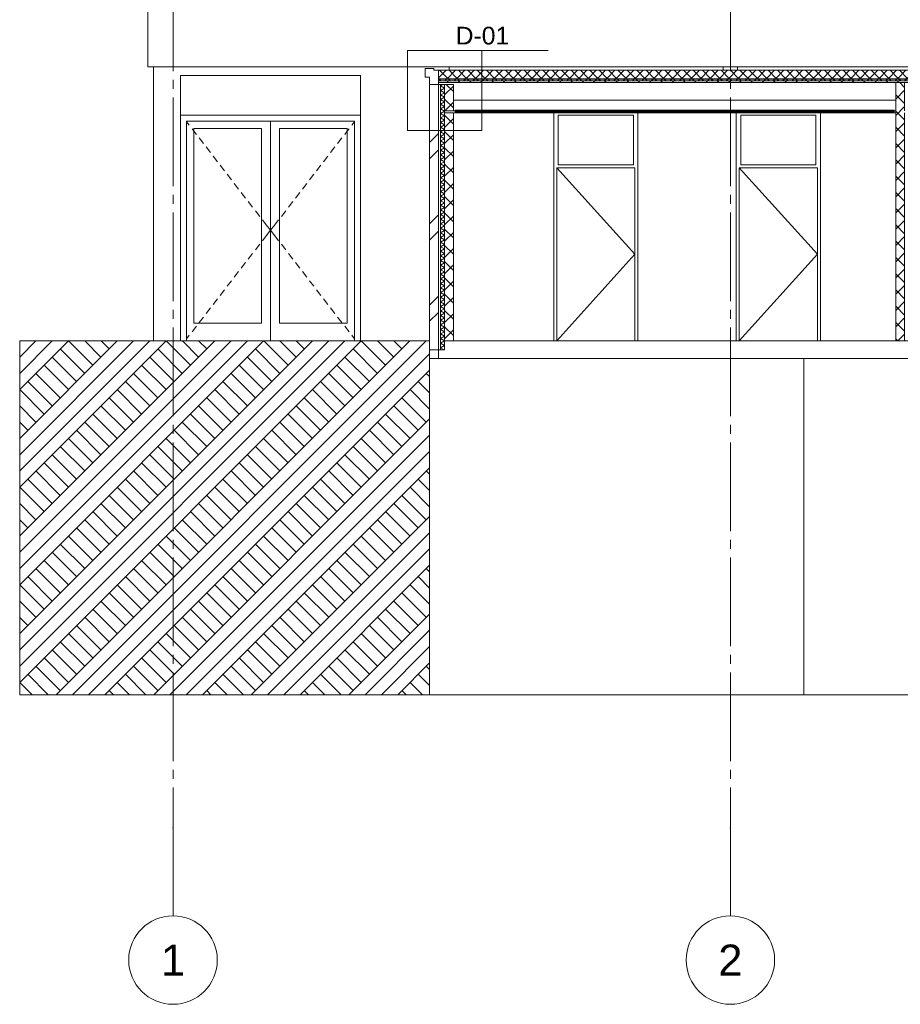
# Model space of a CAD drawing. Header units: millimetres. Extents: x -9479 to 359764, y -50700 to 13856.
# Tile 23 of 37: x 232761 to 242715, y -50700 to -39569. Entities that reach past the tile are written whole.
import ezdxf
from ezdxf.enums import TextEntityAlignment as Align

# ---------------------------------------------------------------- set-up
doc = ezdxf.new("R2010")
doc.units = ezdxf.units.MM
doc.header["$MEASUREMENT"] = 0
doc.linetypes.add('Streep-streepje', pattern=[1300, 1000, -100, 100, -100])
for name, color, linetype in [('21 Buitenwanden', 7, 'Continuous'), ('21 Buitenwanden Deuren', 7, 'Continuous'), ('21 Buitenwanden Doorsnede-arcering', 7, 'Continuous'), ('21 Buitenwanden Laagscheidingslijnen', 7, 'Continuous'), ('22 NC Binnenwanden', 7, 'Continuous'), ('22 NC Binnenwanden Deuren', 7, 'Continuous'), ('22 NC Binnenwanden Doorsnede-arcering', 7, 'Continuous'), ('23 Vloeren', 7, 'Continuous'), ('23 Vloeren Doorsnede-arcering', 7, 'Continuous'), ('23 Vloeren Laagscheidingslijnen', 7, 'Continuous'), ('28 Draagconstructies', 7, 'Continuous'), ('45 Plafondafwerking', 7, 'Continuous'), ('90_0 Terrein', 7, 'Continuous'), ('90_0 Terrein Doorsnede-arcering', 7, 'Continuous'), ('Markers - details', 7, 'Continuous'), ('New_21 Buitenwanden', 7, 'Continuous'), ('New_23 Vloeren', 7, 'Continuous'), ('New_23 Vloeren Doorsnede-arcering', 7, 'Continuous'), ('New_23 Vloeren Laagscheidingslijnen', 7, 'Continuous'), ('New_45 Plafondafwerking', 7, 'Continuous'), ('New_45 Plafondafwerking Laagscheidingslijnen', 7, 'Continuous'), ('Stramien', 7, 'Continuous')]:
    doc.layers.add(name, color=color, linetype=linetype)
doc.styles.add('GENERATED_STYLE_7', font='Arial.ttf')
pattern_1 = [(45, (234415.105, -43200), (-53.03301, 53.03301), []), (135, (234415.105, -43200), (53.03301, 53.03301), [])]
pattern_2 = [(45, (234415.1, -43200), (-91.9239, 91.9239), []), (135, (234415.1, -43200), (91.9239, 91.9239), [])]

# ---------------------------------------------------------------- blocks, each defined once
blk = doc.blocks.new('Section Element_280_3', base_point=(234415, -43200))
at = {"layer": '21 Buitenwanden', "color": 2, "linetype": 'Continuous', "lineweight": 0}
blk.add_line((234209, -39700), (234209, -34750), dxfattribs=at)
blk = doc.blocks.new('Section Element_286_3', base_point=(234415, -43200))
at = {"layer": '21 Buitenwanden', "color": 1, "linetype": 'Continuous', "lineweight": 0}
for p, q in [((237394, -40281), (237394, -40300)), ((237494, -40281), (237494, -40300))]:
    blk.add_line(p, q, dxfattribs=at)
blk = doc.blocks.new('Section Element_288_3', base_point=(234415, -43200))
at = {"layer": '21 Buitenwanden', "color": 2, "linetype": 'Continuous', "lineweight": 0}
blk.add_line((234274, -43200), (234274, -40100), dxfattribs=at)
blk = doc.blocks.new('Section Element_294_3', base_point=(234415, -43200))
at = {"layer": '21 Buitenwanden', "color": 2, "linetype": 'Continuous', "lineweight": 0}
for p, q in [((237614, -40139), (237614, -40100)), ((234579, -40650), (234579, -40200)), ((234579, -40200), (236613, -40200)), ((236613, -40200), (236613, -40650))]:
    blk.add_line(p, q, dxfattribs=at)
blk = doc.blocks.new('Section Element_306_3', base_point=(234415, -43200))
at = {"layer": '23 Vloeren Doorsnede-arcering', "linetype": 'Continuous', "lineweight": 0, "true_color": 0x000000}
h = blk.add_hatch(dxfattribs=at)
h.set_pattern_fill('Isolatie_ruit_0003', color=18, style=0, pattern_type=2)
h.set_pattern_definition(pattern_1)
h.paths.add_polyline_path([(237494, -40261), (268264, -40261), (268264, -40241), (237494, -40241)])
h = blk.add_hatch(dxfattribs=at)
h.set_pattern_fill('Naaldhout__01__0003', color=18, style=0, pattern_type=2)
h.set_pattern_definition([(45, (234415.105, -43200), (-63.6396, 63.6396), [])])
h.paths.add_polyline_path([(237494, -40261), (237494, -40280), (268264, -40280), (268264, -40261)])
at = {"layer": '23 Vloeren', "color": 9, "linetype": 'Continuous', "lineweight": 0}
blk.add_line((242664, -40480), (237664, -40480), dxfattribs=at)
at = {"layer": '23 Vloeren Laagscheidingslijnen', "color": 1, "linetype": 'Continuous', "lineweight": 0, "flags": 128}
for points in [[(276984, -40236), (268264, -40236), (237494, -40236)], [(276984, -40241), (268264, -40241), (237494, -40241)], [(276984, -40261), (268264, -40261), (237494, -40261)], [(276984, -40280), (273884, -40280), (273784, -40280), (268264, -40280), (268164, -40280), (265064, -40280), (264964, -40280), (262914, -40280), (262814, -40280), (260764, -40280), (260664, -40280), (257564, -40280), (257464, -40280), (255514, -40280), (255414, -40280), (253464, -40280), (253364, -40280), (250264, -40280), (250164, -40280), (248114, -40280), (248014, -40280), (242764, -40280), (242664, -40280), (237494, -40280)]]:
    blk.add_lwpolyline(points, dxfattribs=at)
blk = doc.blocks.new('Section Element_311_3', base_point=(234415, -43200))
at = {"layer": '21 Buitenwanden Deuren', "color": 2, "linetype": 'Continuous', "lineweight": 0}
for p, q in [((234579, -40650), (236613, -40650)), ((234579, -43200), (234579, -40650)), ((236613, -40650), (236613, -43200))]:
    blk.add_line(p, q, dxfattribs=at)
at = {"layer": '21 Buitenwanden Deuren', "color": 1, "linetype": 'Continuous', "lineweight": 0}
for p, q in [((234646, -43200), (234646, -40717)), ((234646, -40717), (236546, -40717)), ((234646, -40722), (234678, -40763)), ((235596, -40717), (235596, -43200)), ((236546, -40722), (236514, -40763)), ((236546, -40717), (236546, -43200)), ((234709, -40803), (234729, -40829)), ((234729, -43000), (234729, -40800)), ((234729, -40800), (235496, -40800)), ((234729, -40829), (234758, -40866)), ((235496, -40800), (235496, -43000)), ((235696, -40800), (235696, -43000)), ((236463, -40800), (235696, -40800)), ((236463, -40829), (236435, -40866)), ((236463, -43000), (236463, -40800)), ((236484, -40803), (236463, -40829)), ((234789, -40906), (234837, -40969)), ((236404, -40906), (236355, -40969)), ((234868, -41008), (234917, -41072)), ((236325, -41008), (236276, -41072)), ((234948, -41111), (234997, -41175)), ((236245, -41111), (236196, -41175)), ((235027, -41214), (235076, -41277)), ((236166, -41214), (236117, -41277)), ((235107, -41317), (235156, -41380)), ((236086, -41317), (236037, -41380)), ((235186, -41420), (235235, -41483)), ((236007, -41420), (235958, -41483)), ((235266, -41523), (235315, -41586)), ((235345, -41625), (235394, -41689)), ((235848, -41625), (235799, -41689)), ((235927, -41523), (235878, -41586)), ((235425, -41728), (235474, -41792)), ((235768, -41728), (235719, -41792)), ((235504, -41831), (235547, -41887)), ((235688, -41831), (235645, -41887)), ((235547, -41887), (235596, -41950)), ((235547, -42013), (235596, -41950)), ((235645, -41887), (235596, -41950)), ((235645, -42013), (235596, -41950)), ((235504, -42069), (235547, -42013)), ((235688, -42069), (235645, -42013)), ((235425, -42172), (235474, -42108)), ((235768, -42172), (235719, -42108)), ((235345, -42275), (235394, -42211)), ((235848, -42275), (235799, -42211)), ((235266, -42377), (235315, -42314)), ((235927, -42377), (235878, -42314)), ((235107, -42583), (235156, -42520)), ((235186, -42480), (235235, -42417)), ((236007, -42480), (235958, -42417)), ((236086, -42583), (236037, -42520)), ((235027, -42686), (235076, -42623)), ((236166, -42686), (236117, -42623)), ((234948, -42789), (234997, -42725)), ((236245, -42789), (236196, -42725)), ((234868, -42892), (234917, -42828)), ((236325, -42892), (236276, -42828)), ((234789, -42994), (234837, -42931)), ((236404, -42994), (236355, -42931)), ((234709, -43097), (234758, -43034)), ((235496, -43000), (234729, -43000)), ((235696, -43000), (236463, -43000)), ((236484, -43097), (236435, -43034)), ((234646, -43178), (234678, -43137)), ((236546, -43178), (236514, -43137))]:
    blk.add_line(p, q, dxfattribs=at)
blk = doc.blocks.new('Section Element_312_3', base_point=(234415, -43200))
at = {"layer": '23 Vloeren', "color": 2, "linetype": 'Continuous', "lineweight": 0}
for p, q in [((237494, -43300), (237494, -43400)), ((242664, -43200), (237664, -43200))]:
    blk.add_line(p, q, dxfattribs=at)
at = {"layer": '23 Vloeren', "color": 2, "linetype": 'Continuous', "lineweight": 0, "flags": 128}
blk.add_lwpolyline([(276984, -43400), (268264, -43400), (237494, -43400)], dxfattribs=at)
at = {"layer": '23 Vloeren Laagscheidingslijnen', "color": 2, "linetype": 'Continuous', "lineweight": 0}
blk.add_line((237664, -43200), (237564, -43200), dxfattribs=at)
at = {"layer": '23 Vloeren Laagscheidingslijnen', "color": 2, "linetype": 'Continuous', "lineweight": 0, "flags": 128}
for points in [[(237564, -43300), (237519, -43300), (237494, -43300)], [(245864, -43200), (242764, -43200), (242664, -43200)]]:
    blk.add_lwpolyline(points, dxfattribs=at)
blk = doc.blocks.new('Section Element_313_3', base_point=(234415, -43200))
at = {"layer": '90_0 Terrein Doorsnede-arcering', "linetype": 'Continuous', "lineweight": 0, "true_color": 0x000000}
h = blk.add_hatch(dxfattribs=at)
h.set_pattern_fill('Grond_0003', color=18, style=0, pattern_type=2)
h.set_pattern_definition([(45, (234415.1, -43200), (-275.772, 275.772), []), (45, (234323.2, -43108.1), (-551.54, 551.54), []), (45, (234231.26, -43016.15), (-551.54, 551.54), []), (135, (234139.33, -42924.23), (91.924, 91.924), [390, -390])])
h.paths.add_polyline_path([(237392, -43300), (237392, -43200), (232761, -43200), (232761, -47200), (237394, -47200), (237394, -43300)])
at = {"layer": '90_0 Terrein', "color": 2, "linetype": 'Continuous', "lineweight": 0}
for p, q in [((237392, -43200), (232761, -43200)), ((232761, -43200), (232761, -47200)), ((237392, -43200), (237392, -43300)), ((237394, -43300), (237392, -43300)), ((237394, -43300), (237394, -47200)), ((237394, -47200), (232761, -47200))]:
    blk.add_line(p, q, dxfattribs=at)
at = {"layer": '90_0 Terrein', "color": 1, "linetype": 'Continuous', "lineweight": 0}
for p, q in [((241624, -47200), (241624, -43400)), ((237394, -47200), (241624, -47200)), ((241624, -47200), (271464, -47200))]:
    blk.add_line(p, q, dxfattribs=at)
blk = doc.blocks.new('Section Element_343_3', base_point=(234415, -43200))
at = {"layer": 'New_45 Plafondafwerking', "color": 2, "linetype": 'Continuous', "lineweight": 0}
for p, q in [((242664, -40600), (237664, -40600)), ((242664, -40620), (237664, -40620))]:
    blk.add_line(p, q, dxfattribs=at)
at = {"layer": 'New_45 Plafondafwerking Laagscheidingslijnen', "color": 2, "linetype": 'Continuous', "lineweight": 0}
for p, q in [((237664, -40600), (237564, -40600)), ((237664, -40620), (237564, -40620)), ((242664, -40600), (242664, -40620))]:
    blk.add_line(p, q, dxfattribs=at)
blk = doc.blocks.new('Section Element_344_3', base_point=(234415, -43200))
at = {"layer": 'New_21 Buitenwanden', "color": 2, "linetype": 'Continuous', "lineweight": 0}
blk.add_line((234259, -40100), (254210, -40100), dxfattribs=at)
blk = doc.blocks.new('Section Element_356_3', base_point=(234415, -43200))
at = {"layer": '28 Draagconstructies', "color": 1, "linetype": 'Continuous', "lineweight": 0}
for p, q in [((240714, -40139), (240714, -40100)), ((240874, -40139), (240874, -40100))]:
    blk.add_line(p, q, dxfattribs=at)
blk = doc.blocks.new('Section Element_383_3', base_point=(234415, -43200))
at = {"layer": 'New_21 Buitenwanden', "color": 2, "linetype": 'Continuous', "lineweight": 0}
for p, q in [((234209, -40100), (234209, -39700)), ((234259, -40100), (234209, -40100))]:
    blk.add_line(p, q, dxfattribs=at)
blk = doc.blocks.new('*X453', base_point=(234415, -43200))
at = {"layer": '21 Buitenwanden Doorsnede-arcering', "color": 7, "linetype": 'Continuous', "lineweight": 0}
for p, q in [((237547, -40300), (237519, -40316)), ((237564, -40342), (237519, -40316)), ((237564, -40342), (237519, -40368)), ((237564, -40394), (237519, -40368)), ((237564, -40394), (237519, -40420)), ((237564, -40446), (237519, -40420)), ((237564, -40446), (237519, -40472)), ((237564, -40498), (237519, -40472)), ((237564, -40498), (237519, -40524)), ((237564, -40550), (237519, -40524)), ((237564, -40550), (237519, -40576)), ((237564, -40602), (237519, -40576)), ((237564, -40602), (237519, -40628)), ((237564, -40654), (237519, -40628)), ((237564, -40654), (237519, -40680)), ((237564, -40706), (237519, -40680)), ((237564, -40706), (237519, -40732)), ((237564, -40758), (237519, -40732)), ((237564, -40758), (237519, -40784)), ((237564, -40810), (237519, -40784)), ((237564, -40810), (237519, -40836)), ((237564, -40862), (237519, -40836)), ((237564, -40862), (237519, -40888)), ((237564, -40914), (237519, -40888)), ((237564, -40914), (237519, -40940)), ((237564, -40966), (237519, -40940)), ((237564, -40966), (237519, -40992)), ((237564, -41018), (237519, -40992)), ((237564, -41018), (237519, -41044)), ((237564, -41070), (237519, -41044)), ((237564, -41070), (237519, -41096)), ((237564, -41122), (237519, -41096)), ((237564, -41122), (237519, -41148)), ((237564, -41174), (237519, -41148)), ((237564, -41174), (237519, -41199)), ((237564, -41225), (237519, -41199)), ((237564, -41225), (237519, -41251)), ((237564, -41277), (237519, -41251)), ((237564, -41277), (237519, -41303)), ((237564, -41329), (237519, -41303)), ((237564, -41329), (237519, -41355)), ((237564, -41381), (237519, -41355)), ((237564, -41381), (237519, -41407)), ((237564, -41433), (237519, -41407)), ((237564, -41433), (237519, -41459)), ((237564, -41485), (237519, -41459)), ((237564, -41485), (237519, -41511)), ((237564, -41537), (237519, -41511)), ((237564, -41537), (237519, -41563)), ((237564, -41589), (237519, -41563)), ((237564, -41589), (237519, -41615)), ((237564, -41641), (237519, -41615)), ((237564, -41641), (237519, -41667)), ((237564, -41693), (237519, -41667)), ((237564, -41693), (237519, -41719)), ((237564, -41745), (237519, -41719)), ((237564, -41745), (237519, -41771)), ((237564, -41797), (237519, -41771)), ((237564, -41797), (237519, -41823)), ((237564, -41849), (237519, -41823)), ((237564, -41849), (237519, -41875)), ((237564, -41901), (237519, -41875)), ((237564, -41901), (237519, -41927)), ((237564, -41953), (237519, -41927)), ((237564, -41953), (237519, -41979)), ((237564, -42005), (237519, -41979)), ((237564, -42005), (237519, -42031)), ((237564, -42057), (237519, -42031)), ((237564, -42057), (237519, -42083)), ((237564, -42109), (237519, -42083)), ((237564, -42109), (237519, -42135)), ((237564, -42161), (237519, -42135)), ((237564, -42161), (237519, -42187)), ((237564, -42213), (237519, -42187)), ((237564, -42213), (237519, -42239)), ((237564, -42265), (237519, -42239)), ((237564, -42265), (237519, -42291)), ((237564, -42317), (237519, -42291)), ((237564, -42317), (237519, -42343)), ((237564, -42369), (237519, -42343)), ((237564, -42369), (237519, -42395)), ((237564, -42421), (237519, -42395)), ((237564, -42421), (237519, -42447)), ((237564, -42473), (237519, -42447)), ((237564, -42473), (237519, -42499)), ((237564, -42525), (237519, -42499)), ((237564, -42525), (237519, -42550)), ((237564, -42576), (237519, -42550)), ((237564, -42576), (237519, -42602)), ((237564, -42628), (237519, -42602)), ((237564, -42628), (237519, -42654)), ((237564, -42680), (237519, -42654)), ((237564, -42680), (237519, -42706)), ((237564, -42732), (237519, -42706)), ((237564, -42732), (237519, -42758)), ((237564, -42784), (237519, -42758)), ((237564, -42784), (237519, -42810)), ((237564, -42836), (237519, -42810)), ((237564, -42836), (237519, -42862)), ((237564, -42888), (237519, -42862)), ((237564, -42888), (237519, -42914)), ((237564, -42940), (237519, -42914)), ((237564, -42940), (237519, -42966)), ((237564, -42992), (237519, -42966)), ((237564, -42992), (237519, -43018)), ((237564, -43044), (237519, -43018)), ((237564, -43044), (237519, -43070)), ((237564, -43096), (237519, -43070)), ((237564, -43096), (237519, -43122)), ((237564, -43148), (237519, -43122)), ((237564, -43148), (237519, -43174)), ((237564, -43200), (237519, -43174)), ((237564, -43200), (237519, -43226)), ((237564, -43252), (237519, -43226)), ((237564, -43252), (237519, -43278)), ((237558, -43300), (237519, -43278))]:
    blk.add_line(p, q, dxfattribs=at)
blk = doc.blocks.new('Section Element_386_3', base_point=(234415, -43200))
at = {"layer": '21 Buitenwanden Doorsnede-arcering', "linetype": 'Continuous', "lineweight": 0, "true_color": 0x000000}
h = blk.add_hatch(dxfattribs=at)
h.set_pattern_fill('Steen___Baksteen_0003', color=18, style=0, pattern_type=2)
h.set_pattern_definition([(45, (234415.1, -43200), (-459.62, 459.62), []), (45, (234323.2, -43108.1), (-459.62, 459.62), [])])
h.paths.add_polyline_path([(237394, -40300), (237394, -43300), (237494, -43300), (237494, -40300)])
h = blk.add_hatch(dxfattribs=at)
h.set_pattern_fill('Beton___ongewapend_0003', color=18, style=0, pattern_type=2)
h.set_pattern_definition(pattern_2)
h.paths.add_polyline_path([(237564, -40600), (237664, -40600), (237664, -40300), (237564, -40300)])
h = blk.add_hatch(dxfattribs=at)
h.set_pattern_fill('Beton___ongewapend_0003', color=18, style=0, pattern_type=2)
h.set_pattern_definition(pattern_2)
h.paths.add_polyline_path([(237664, -40620), (237564, -40620), (237564, -43200), (237664, -43200)])
at = {"layer": '21 Buitenwanden', "color": 3, "linetype": 'Continuous', "lineweight": 0}
for p in [(237394, -40300), (237494, -43300)]:
    blk.add_line(p, (237394, -43300), dxfattribs=at)
at = {"layer": '21 Buitenwanden', "color": 9, "linetype": 'Continuous', "lineweight": 0}
blk.add_line((237519, -40300), (237494, -40300), dxfattribs=at)
at = {"layer": '21 Buitenwanden', "color": 1, "linetype": 'Continuous', "lineweight": 0}
blk.add_line((237564, -40300), (237519, -40300), dxfattribs=at)
at = {"layer": '21 Buitenwanden', "color": 2, "linetype": 'Continuous', "lineweight": 0}
for p, q in [((237664, -40300), (237564, -40300)), ((237664, -40300), (237664, -40600)), ((237664, -40620), (237664, -43200))]:
    blk.add_line(p, q, dxfattribs=at)
at = {"layer": '21 Buitenwanden Laagscheidingslijnen', "color": 3, "linetype": 'Continuous', "lineweight": 0}
for q in [(237394, -40300), (237494, -43300)]:
    blk.add_line((237494, -40300), q, dxfattribs=at)
at = {"layer": '21 Buitenwanden Laagscheidingslijnen', "color": 1, "linetype": 'Continuous', "lineweight": 0}
blk.add_line((237519, -40300), (237519, -43300), dxfattribs=at)
at = {"layer": '21 Buitenwanden Laagscheidingslijnen', "color": 2, "linetype": 'Continuous', "lineweight": 0, "flags": 128}
blk.add_lwpolyline([(237564, -40300), (237564, -40600), (237564, -40620), (237564, -43200), (237564, -43300)], dxfattribs=at)
at = {"layer": '21 Buitenwanden', "lineweight": 0}
blk.add_blockref('*X453', (234415, -43200), dxfattribs=at)
blk = doc.blocks.new('Section Element_387_3', base_point=(234415, -43200))
at = {"layer": '22 NC Binnenwanden Doorsnede-arcering', "linetype": 'Continuous', "lineweight": 0, "true_color": 0x000000}
h = blk.add_hatch(dxfattribs=at)
h.set_pattern_fill('Beton___ongewapend_0003', color=18, style=0, pattern_type=2)
h.set_pattern_definition(pattern_2)
h.paths.add_polyline_path([(242764, -43200), (242764, -40280), (242664, -40280), (242664, -43200)])
at = {"layer": '22 NC Binnenwanden', "color": 1, "linetype": 'Continuous', "lineweight": 0}
for p, q in [((242664, -40280), (242664, -40600)), ((242764, -40280), (242764, -40600)), ((242664, -40620), (242664, -43200)), ((242764, -40620), (242764, -43200))]:
    blk.add_line(p, q, dxfattribs=at)
blk = doc.blocks.new('Section Element_392_3', base_point=(234415, -43200))
at = {"layer": '22 NC Binnenwanden Deuren', "color": 1, "linetype": 'Continuous', "lineweight": 0}
for p, q in [((240861, -40650), (240861, -40620)), ((241811, -40620), (241811, -40650)), ((240861, -43200), (240861, -40650)), ((240911, -40650), (240911, -41210)), ((241761, -40650), (240911, -40650)), ((241761, -41210), (241761, -40650)), ((241811, -40650), (241811, -43200)), ((240894, -41243), (241778, -42221)), ((241778, -41243), (240894, -41243)), ((240894, -41243), (240894, -43200)), ((240911, -41210), (241761, -41210)), ((241778, -43200), (241778, -41243)), ((240894, -43200), (241778, -42221))]:
    blk.add_line(p, q, dxfattribs=at)
blk = doc.blocks.new('Section Element_393_3', base_point=(234415, -43200))
at = {"layer": '22 NC Binnenwanden Deuren', "color": 1, "linetype": 'Continuous', "lineweight": 0}
for p, q in [((238798, -40650), (238798, -40620)), ((239748, -40620), (239748, -40650)), ((238798, -43200), (238798, -40650)), ((238848, -40650), (238848, -41210)), ((239698, -40650), (238848, -40650)), ((239698, -41210), (239698, -40650)), ((239748, -40650), (239748, -43200)), ((238831, -41243), (239715, -42221)), ((239715, -41243), (238831, -41243)), ((238831, -41243), (238831, -43200)), ((238848, -41210), (239698, -41210)), ((239715, -43200), (239715, -41243)), ((238831, -43200), (239715, -42221))]:
    blk.add_line(p, q, dxfattribs=at)
blk = doc.blocks.new('Section Element_394_3', base_point=(234415, -43200))
at = {"layer": '23 Vloeren', "color": 1, "linetype": 'Continuous', "lineweight": 0}
blk.add_line((237394, -43400), (237494, -43400), dxfattribs=at)
blk = doc.blocks.new('Section Element_395_3', base_point=(234415, -43200))
at = {"layer": '28 Draagconstructies', "color": 2, "linetype": 'Continuous', "lineweight": 0}
for p, q in [((237344, -40120), (237344, -40220)), ((237444, -40120), (237344, -40120)), ((237444, -40120), (237444, -40140)), ((237394, -40220), (237344, -40220))]:
    blk.add_line(p, q, dxfattribs=at)
blk = doc.blocks.new('Section Element_399_3', base_point=(234415, -43200))
at = {"layer": '21 Buitenwanden', "color": 1, "linetype": 'Continuous', "lineweight": 0}
for p, q in [((237494, -40140), (237444, -40140)), ((237394, -40220), (237394, -40281)), ((237494, -40280), (237494, -40281))]:
    blk.add_line(p, q, dxfattribs=at)
at = {"layer": '21 Buitenwanden Laagscheidingslijnen', "color": 1, "linetype": 'Continuous', "lineweight": 0, "flags": 128}
blk.add_lwpolyline([(237494, -40140), (237494, -40141), (237494, -40236), (237494, -40241), (237494, -40261), (237494, -40280)], dxfattribs=at)
blk = doc.blocks.new('*X518', base_point=(234415, -43200))
at = {"layer": 'New_23 Vloeren Doorsnede-arcering', "linetype": 'Continuous', "lineweight": 0, "true_color": 0x000000}
for points in [[(237565, -40139), (237494, -40139), (237494, -40141), (237565, -40141)], [(237715, -40141), (237865, -40141), (237865, -40139), (237715, -40139)], [(238015, -40141), (238165, -40141), (238165, -40139), (238015, -40139)], [(238315, -40141), (238465, -40141), (238465, -40139), (238315, -40139)], [(238615, -40141), (238765, -40141), (238765, -40139), (238615, -40139)], [(238915, -40141), (239065, -40141), (239065, -40139), (238915, -40139)], [(239215, -40141), (239365, -40141), (239365, -40139), (239215, -40139)], [(239515, -40141), (239665, -40141), (239665, -40139), (239515, -40139)], [(239815, -40141), (239965, -40141), (239965, -40139), (239815, -40139)], [(240115, -40141), (240265, -40141), (240265, -40139), (240115, -40139)], [(240415, -40141), (240565, -40141), (240565, -40139), (240415, -40139)], [(240715, -40141), (240865, -40141), (240865, -40139), (240715, -40139)], [(241015, -40141), (241165, -40141), (241165, -40139), (241015, -40139)], [(241315, -40141), (241465, -40141), (241465, -40139), (241315, -40139)], [(241615, -40141), (241765, -40141), (241765, -40139), (241615, -40139)], [(241915, -40141), (242065, -40141), (242065, -40139), (241915, -40139)], [(242215, -40141), (242365, -40141), (242365, -40139), (242215, -40139)], [(242515, -40141), (242665, -40141), (242665, -40139), (242515, -40139)]]:
    blk.add_hatch(color=18, dxfattribs=at).paths.add_polyline_path(points)
blk = doc.blocks.new('Section Element_448_3', base_point=(234415, -43200))
at = {"layer": 'New_23 Vloeren Doorsnede-arcering', "linetype": 'Continuous', "lineweight": 0, "true_color": 0x000000}
h = blk.add_hatch(dxfattribs=at)
h.set_pattern_fill('Isolatie_ruit_0003', color=18, style=0, pattern_type=2)
h.set_pattern_definition(pattern_1)
h.paths.add_polyline_path([(237494, -40141), (237494, -40236), (268264, -40236), (268264, -40141)])
at = {"layer": 'New_23 Vloeren', "color": 1, "linetype": 'Continuous', "lineweight": 0}
blk.add_line((237494, -40139), (237494, -40140), dxfattribs=at)
at = {"layer": 'New_23 Vloeren', "color": 1, "linetype": 'Continuous', "lineweight": 0, "flags": 128}
blk.add_lwpolyline([(276984, -40139), (268264, -40139), (237494, -40139)], dxfattribs=at)
at = {"layer": 'New_23 Vloeren Laagscheidingslijnen', "color": 1, "linetype": 'Continuous', "lineweight": 0, "flags": 128}
blk.add_lwpolyline([(276984, -40141), (268264, -40141), (237494, -40141)], dxfattribs=at)
at = {"layer": 'New_23 Vloeren', "lineweight": 0}
blk.add_blockref('*X518', (234415, -43200), dxfattribs=at)
blk = doc.blocks.new('Section Element_449_3', base_point=(234415, -43200))
at = {"layer": '45 Plafondafwerking', "color": 2, "linetype": 'Continuous', "lineweight": 0}
for p, q in [((237684, -40590), (237684, -40610)), ((242644, -40590), (237684, -40590)), ((242644, -40610), (237684, -40610)), ((242644, -40590), (242644, -40610))]:
    blk.add_line(p, q, dxfattribs=at)
blk = doc.blocks.new('Standard grid marker[24]_3', base_point=(234494, -32950))
at = {"layer": 'Stramien', "color": 9, "linetype": 'Streep-streepje', "lineweight": 0}
for p, q in [((234494, -33950), (234494, -48700)), ((234494, -48700), (234494, -49700))]:
    blk.add_line(p, q, dxfattribs=at)
at = {"layer": 'Stramien', "color": 2, "linetype": 'Continuous', "lineweight": 0, "flags": 128}
blk.add_lwpolyline([(234494, -50700, 1), (234494, -49700, 1)], format="xyb", close=True, dxfattribs=at)
at = {"layer": 'Stramien', "color": 9, "linetype": 'Streep-streepje', "lineweight": 0}
blk.add_point((234494, -48700), dxfattribs=at)
blk.add_point((234494, -48700), dxfattribs=at)
at = {"layer": 'Stramien', "color": 2, "lineweight": 0, "style": 'GENERATED_STYLE_7'}
for tag, p in [('AC_MarkerText_1_0', (234494, -32275)), ('AC_MarkerText_1_1', (234494, -50025))]:
    blk.add_attdef(tag, text='', height=350, rotation=360, dxfattribs=at).set_placement(p, align=Align.TOP_CENTER)
blk = doc.blocks.new('Standard grid marker[25]_3', base_point=(240794, -32950))
at = {"layer": 'Stramien', "color": 9, "linetype": 'Streep-streepje', "lineweight": 0}
for p, q in [((240794, -33950), (240794, -48700)), ((240794, -48700), (240794, -49700))]:
    blk.add_line(p, q, dxfattribs=at)
at = {"layer": 'Stramien', "color": 2, "linetype": 'Continuous', "lineweight": 0, "flags": 128}
blk.add_lwpolyline([(240794, -50700, 1), (240794, -49700, 1)], format="xyb", close=True, dxfattribs=at)
at = {"layer": 'Stramien', "color": 9, "linetype": 'Streep-streepje', "lineweight": 0}
blk.add_point((240794, -48700), dxfattribs=at)
blk.add_point((240794, -48700), dxfattribs=at)
at = {"layer": 'Stramien', "color": 2, "lineweight": 0, "style": 'GENERATED_STYLE_7'}
for tag, p in [('AC_MarkerText_1_0', (240794, -32275)), ('AC_MarkerText_1_1', (240794, -50025))]:
    blk.add_attdef(tag, text='', height=350, rotation=360, dxfattribs=at).set_placement(p, align=Align.TOP_CENTER)
blk = doc.blocks.new('Detail_6_3', base_point=(237564, -40370))
at = {"layer": 'Markers - details', "color": 2, "linetype": 'Continuous', "lineweight": 0}
for p, q in [((237986, -39917), (237143, -39917)), ((237143, -39917), (237143, -40823)), ((237236, -39917), (238736, -39917)), ((237986, -40823), (237986, -39917)), ((237143, -40823), (237986, -40823))]:
    blk.add_line(p, q, dxfattribs=at)
at = {"layer": 'Markers - details', "color": 2, "lineweight": 0, "insert": (237689, -39852), "char_height": 200, "attachment_point": 7, "style": 'GENERATED_STYLE_7'}
blk.add_mtext('\\A1;{\\pql;\\fArial|b0|i0|c0|p0;\\W1.000000;D-01}', dxfattribs=at)
blk = doc.blocks.new('Detail_7_3', base_point=(237564, -40370))
at = {"layer": 'Markers - details', "color": 2, "linetype": 'Continuous', "lineweight": 0}
for p, q in [((237986, -39917), (237143, -39917)), ((237143, -39917), (237143, -40823)), ((237236, -39917), (238736, -39917)), ((237986, -40823), (237986, -39917)), ((237143, -40823), (237986, -40823))]:
    blk.add_line(p, q, dxfattribs=at)
at = {"layer": 'Markers - details', "color": 2, "lineweight": 0, "insert": (237689, -39852), "char_height": 200, "attachment_point": 7, "style": 'GENERATED_STYLE_7'}
blk.add_mtext('\\A1;{\\pql;\\fArial|b0|i0|c0|p0;\\W1.000000;D-01}', dxfattribs=at)

msp = doc.modelspace()

# ---------------------------------------------------------------- block references
at = {"layer": '21 Buitenwanden', "lineweight": 0}
for name in ['Section Element_280_3', 'Section Element_288_3', 'Section Element_294_3', 'Section Element_399_3', 'Section Element_286_3', 'Section Element_386_3']:
    msp.add_blockref(name, (234415, -43200), dxfattribs=at)
at = {"layer": '21 Buitenwanden Deuren', "lineweight": 0}
msp.add_blockref('Section Element_311_3', (234415, -43200), dxfattribs=at)
at = {"layer": '22 NC Binnenwanden', "lineweight": 0}
msp.add_blockref('Section Element_387_3', (234415, -43200), dxfattribs=at)
at = {"layer": '22 NC Binnenwanden Deuren', "lineweight": 0}
for name in ['Section Element_393_3', 'Section Element_392_3']:
    msp.add_blockref(name, (234415, -43200), dxfattribs=at)
at = {"layer": '23 Vloeren', "lineweight": 0}
for name in ['Section Element_306_3', 'Section Element_312_3', 'Section Element_394_3']:
    msp.add_blockref(name, (234415, -43200), dxfattribs=at)
at = {"layer": '28 Draagconstructies', "lineweight": 0}
for name in ['Section Element_395_3', 'Section Element_356_3']:
    msp.add_blockref(name, (234415, -43200), dxfattribs=at)
at = {"layer": '45 Plafondafwerking', "lineweight": 0}
msp.add_blockref('Section Element_449_3', (234415, -43200), dxfattribs=at)
at = {"layer": '90_0 Terrein', "lineweight": 0}
msp.add_blockref('Section Element_313_3', (234415, -43200), dxfattribs=at)
at = {"layer": 'Markers - details', "color": 2, "linetype": 'Continuous', "lineweight": 0}
for name in ['Detail_6_3', 'Detail_7_3']:
    msp.add_blockref(name, (237564, -40370), dxfattribs=at)
at = {"layer": 'New_21 Buitenwanden', "lineweight": 0}
for name in ['Section Element_383_3', 'Section Element_344_3']:
    msp.add_blockref(name, (234415, -43200), dxfattribs=at)
at = {"layer": 'New_23 Vloeren', "lineweight": 0}
msp.add_blockref('Section Element_448_3', (234415, -43200), dxfattribs=at)
at = {"layer": 'New_45 Plafondafwerking', "lineweight": 0}
msp.add_blockref('Section Element_343_3', (234415, -43200), dxfattribs=at)
at = {"layer": 'Stramien', "color": 1, "linetype": 'Continuous', "lineweight": 0}
ref = msp.add_blockref('Standard grid marker[24]_3', (234494, -32950), dxfattribs=at)
ref.add_attrib('AC_MarkerText_1_1', '1', dxfattribs={"color": 2, "lineweight": 0, "height": 350, "rotation": 360, "style": 'GENERATED_STYLE_7'}).set_placement((234494, -50025), align=Align.TOP_CENTER)
ref = msp.add_blockref('Standard grid marker[25]_3', (240794, -32950), dxfattribs=at)
ref.add_attrib('AC_MarkerText_1_1', '2', dxfattribs={"color": 2, "lineweight": 0, "height": 350, "rotation": 360, "style": 'GENERATED_STYLE_7'}).set_placement((240794, -50025), align=Align.TOP_CENTER)

doc.saveas('drawing.dxf')
